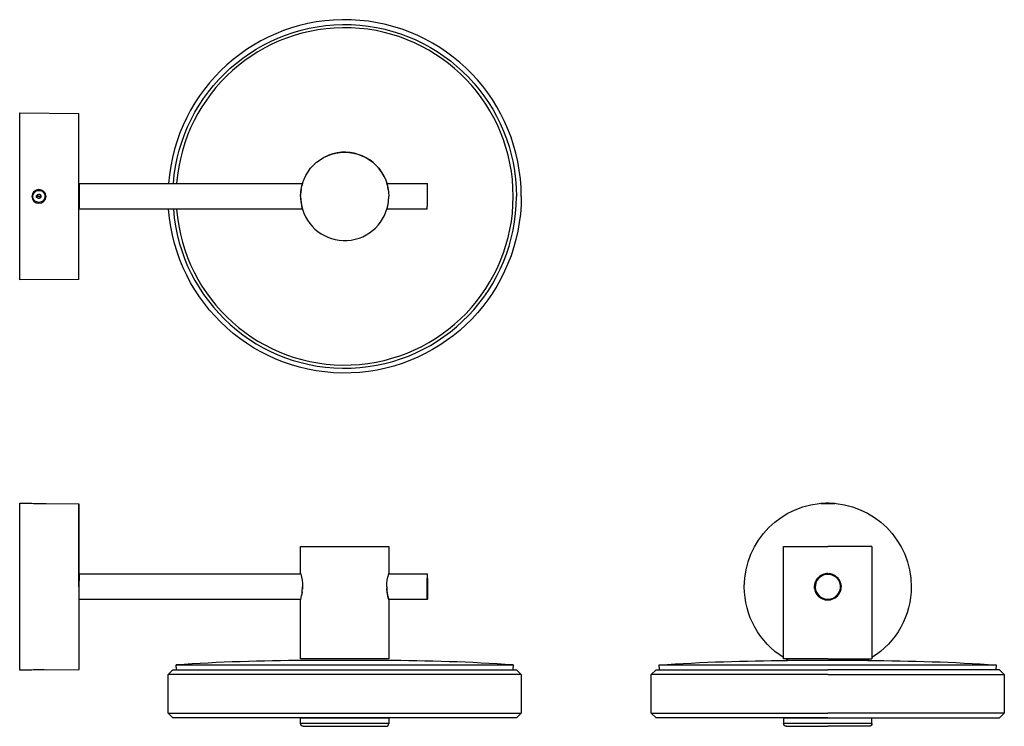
# Model space of a CAD drawing. Extents: x 108 to 722, y 107 to 547.
import ezdxf

# ---------------------------------------------------------------- set-up
doc = ezdxf.new("R2010")
doc.units = 0
doc.header["$MEASUREMENT"] = 0
doc.layers.add('MAKE2D$VISIBILE$CURVE', color=7, linetype='CONTINUOUS')

msp = doc.modelspace()

# ---------------------------------------------------------------- linework, layer by layer
at = {"layer": 'MAKE2D$VISIBILE$CURVE', "color": 7}
for p, q in [((108.47, 385.2), (108.47, 489.2)), ((108.47, 489.2), (145.27, 488.88)), ((145.27, 385.52), (145.27, 488.88)), ((145.47, 445.2), (145.47, 430.1)), ((145.47, 445.2), (201.26, 445.2)), ((201.26, 445.2), (284.66, 445.2)), ((283.99, 442.53), (283.99, 442.53)), ((284.74, 445.45), (284.23, 443.63)), ((284.69, 445.29), (284.55, 444.82)), ((337.6, 444.05), (337.21, 445.45)), ((337.28, 445.2), (362.27, 445.2)), ((337.56, 444.22), (337.4, 444.81)), ((338.13, 441.5), (337.86, 442.95)), ((362.27, 445.2), (362.27, 431.19)), ((362.27, 445.2), (362.47, 445)), ((362.47, 431.34), (362.47, 445)), ((116.69, 437.25), (116.69, 437.25)), ((118.95, 436.57), (118.96, 437.66)), ((119.5, 436.4), (118.95, 436.57)), ((118.96, 437.66), (119.36, 437.82)), ((120.44, 437.2), (119.2, 437.22)), ((119.36, 437.82), (119.38, 437.83)), ((120.44, 437.2), (121.69, 437.18)), ((124.22, 437.14), (124.22, 437.14)), ((283.52, 438.81), (283.48, 438.01)), ((283.49, 438.29), (283.49, 438.1)), ((283.84, 441.69), (283.5, 438.52)), ((283.5, 438.49), (283.5, 438.32)), ((283.64, 440.26), (283.64, 440.26)), ((283.84, 441.67), (283.66, 440.37)), ((338.42, 435.58), (338.47, 437.2)), ((338.43, 435.73), (338.47, 437.2)), ((120.45, 433.43), (120.45, 433.43)), ((145.47, 429.2), (145.47, 430.1)), ((283.52, 435.58), (283.66, 434.03)), ((283.66, 434.02), (283.86, 432.61)), ((284.34, 430.34), (284.55, 429.58)), ((284.55, 429.58), (284.69, 429.11)), ((337.6, 430.34), (337.82, 431.25)), ((337.82, 431.26), (337.84, 431.31)), ((337.84, 431.31), (337.85, 431.36)), ((338.1, 432.71), (338.19, 433.29)), ((338.2, 433.31), (338.37, 434.78)), ((362.27, 431.19), (362.47, 431.34)), ((362.27, 429.2), (362.27, 431.19)), ((201.26, 429.2), (145.47, 429.2)), ((284.66, 429.2), (201.26, 429.2)), ((284.66, 429.2), (284.66, 429.2)), ((362.27, 429.2), (337.28, 429.2)), ((145.27, 385.52), (108.47, 385.2)), ((108.47, 194.19), (108.47, 246.19)), ((108.47, 246.19), (115.98, 246.13)), ((124.94, 246.05), (145.27, 245.87)), ((145.27, 245.87), (145.27, 194.19)), ((145.27, 194.19), (145.27, 245.87)), ((607.68, 245.91), (607.67, 245.91)), ((607.67, 245.91), (607.67, 245.91)), ((607.67, 245.91), (607.67, 245.91)), ((607.67, 245.91), (607.67, 245.91)), ((607.67, 245.91), (607.67, 245.91)), ((607.67, 245.91), (607.67, 245.91)), ((607.67, 245.91), (607.67, 245.91)), ((607.67, 245.91), (607.67, 245.91)), ((607.67, 245.91), (607.67, 245.91)), ((607.67, 245.91), (607.67, 245.91)), ((607.67, 245.91), (607.67, 245.91)), ((607.67, 245.91), (607.67, 245.91)), ((607.67, 245.91), (607.67, 245.91)), ((607.67, 245.91), (607.67, 245.91)), ((607.67, 245.91), (607.67, 245.91)), ((607.67, 245.91), (607.67, 245.91)), ((607.67, 245.91), (607.67, 245.91)), ((607.67, 245.91), (607.67, 245.91)), ((607.67, 245.91), (607.67, 245.91)), ((607.67, 245.91), (607.67, 245.91)), ((607.67, 245.91), (607.67, 245.91)), ((607.67, 245.91), (607.67, 245.91)), ((607.67, 245.91), (607.67, 245.91)), ((607.67, 245.91), (607.67, 245.91)), ((607.67, 245.91), (607.67, 245.91)), ((607.67, 245.91), (607.67, 245.91)), ((607.67, 245.91), (607.67, 245.91)), ((607.67, 245.91), (607.67, 245.91)), ((607.67, 245.91), (607.67, 245.91)), ((607.67, 245.91), (607.67, 245.91)), ((607.67, 245.91), (607.67, 245.91)), ((607.67, 245.91), (607.67, 245.91)), ((607.67, 245.91), (607.67, 245.91)), ((607.67, 245.91), (607.67, 245.91)), ((607.67, 245.91), (607.67, 245.91)), ((607.67, 245.91), (607.67, 245.91)), ((607.67, 245.91), (607.67, 245.91)), ((607.67, 245.91), (607.67, 245.91)), ((607.67, 245.91), (607.67, 245.91)), ((607.67, 245.91), (607.67, 245.91)), ((607.67, 245.91), (607.67, 245.91)), ((607.67, 245.91), (607.67, 245.91)), ((607.67, 245.91), (607.67, 245.91)), ((607.67, 245.91), (607.67, 245.91)), ((607.67, 245.91), (607.67, 245.91)), ((607.67, 245.91), (607.67, 245.91)), ((607.67, 245.91), (607.67, 245.91)), ((607.67, 245.91), (607.67, 245.91)), ((607.67, 245.91), (607.67, 245.91)), ((607.67, 245.91), (607.67, 245.91)), ((607.67, 245.91), (607.67, 245.91)), ((607.67, 245.91), (607.68, 245.91)), ((607.69, 245.91), (607.68, 245.91)), ((607.68, 245.91), (607.68, 245.91)), ((607.68, 245.91), (607.68, 245.91)), ((607.68, 245.91), (607.68, 245.91)), ((607.68, 245.91), (607.68, 245.91)), ((607.68, 245.91), (607.68, 245.91)), ((607.68, 245.91), (607.68, 245.91)), ((607.68, 245.91), (607.68, 245.91)), ((607.68, 245.91), (607.68, 245.91)), ((607.68, 245.91), (607.68, 245.91)), ((607.68, 245.91), (607.68, 245.91)), ((607.68, 245.91), (607.68, 245.91)), ((607.68, 245.91), (607.68, 245.91)), ((607.68, 245.91), (607.68, 245.91)), ((607.68, 245.91), (607.68, 245.91)), ((607.68, 245.91), (607.68, 245.91)), ((607.68, 245.91), (607.68, 245.91)), ((607.68, 245.91), (607.68, 245.91)), ((607.68, 245.91), (607.68, 245.91)), ((607.68, 245.91), (607.68, 245.91)), ((607.68, 245.91), (607.68, 245.91)), ((607.68, 245.91), (607.69, 245.91)), ((607.72, 245.92), (607.69, 245.92)), ((607.69, 245.92), (607.69, 245.91)), ((607.69, 245.91), (607.69, 245.91)), ((607.69, 245.91), (607.72, 245.91)), ((607.75, 245.93), (607.72, 245.92)), ((607.72, 245.91), (607.75, 245.91)), ((607.75, 245.91), (610.3, 246.03)), ((607.99, 245.95), (607.75, 245.93)), ((608.38, 245.99), (607.99, 245.95)), ((609.55, 246.07), (608.38, 245.99)), ((610.7, 246.11), (609.55, 246.07)), ((610.3, 246.03), (611.98, 246.05)), ((611.98, 246.13), (610.7, 246.11)), ((612.83, 246.12), (611.98, 246.13)), ((611.98, 246.05), (613.65, 246.03)), ((613.65, 246.1), (612.83, 246.12)), ((615.05, 246.03), (613.65, 246.1)), ((613.65, 246.03), (616.2, 245.91)), ((615.96, 245.95), (615.05, 246.03)), ((616.2, 245.92), (615.96, 245.95)), ((616.23, 245.92), (616.2, 245.92)), ((616.2, 245.91), (616.23, 245.91)), ((616.26, 245.92), (616.23, 245.92)), ((616.23, 245.91), (616.26, 245.91)), ((616.27, 245.91), (616.26, 245.92)), ((616.26, 245.91), (616.27, 245.91)), ((616.27, 245.91), (616.27, 245.91)), ((616.27, 245.91), (616.27, 245.91)), ((616.27, 245.91), (616.27, 245.91)), ((616.27, 245.91), (616.27, 245.91)), ((616.27, 245.91), (616.27, 245.91)), ((616.27, 245.91), (616.27, 245.91)), ((616.27, 245.91), (616.27, 245.91)), ((616.27, 245.91), (616.28, 245.91)), ((616.28, 245.91), (616.27, 245.91)), ((616.27, 245.91), (616.27, 245.91)), ((616.27, 245.91), (616.27, 245.91)), ((616.27, 245.91), (616.27, 245.91)), ((616.27, 245.91), (616.27, 245.91)), ((616.27, 245.91), (616.27, 245.91)), ((616.27, 245.91), (616.27, 245.91)), ((616.27, 245.91), (616.27, 245.91)), ((616.28, 245.91), (616.28, 245.91)), ((616.28, 245.91), (616.28, 245.91)), ((616.28, 245.91), (616.28, 245.91)), ((616.28, 245.91), (616.28, 245.91)), ((616.28, 245.91), (616.28, 245.91)), ((616.28, 245.91), (616.28, 245.91)), ((616.28, 245.91), (616.28, 245.91)), ((616.28, 245.91), (616.28, 245.91)), ((616.28, 245.91), (616.28, 245.91)), ((616.28, 245.91), (616.28, 245.91)), ((616.28, 245.91), (616.28, 245.91)), ((616.28, 245.91), (616.28, 245.91)), ((616.28, 245.91), (616.28, 245.91)), ((616.28, 245.91), (616.28, 245.91)), ((616.28, 245.91), (616.28, 245.91)), ((616.28, 245.91), (616.28, 245.91)), ((616.28, 245.91), (616.28, 245.91)), ((616.28, 245.91), (616.28, 245.91)), ((616.28, 245.91), (616.28, 245.91)), ((616.28, 245.91), (616.28, 245.91)), ((616.28, 245.91), (616.28, 245.91)), ((616.28, 245.91), (616.28, 245.91)), ((616.28, 245.91), (616.28, 245.91)), ((616.28, 245.91), (616.28, 245.91)), ((616.28, 245.91), (616.28, 245.91)), ((616.28, 245.91), (616.28, 245.91)), ((616.28, 245.91), (616.28, 245.91)), ((616.28, 245.91), (616.28, 245.91)), ((616.28, 245.91), (616.28, 245.91)), ((616.28, 245.91), (616.28, 245.91)), ((616.28, 245.91), (616.28, 245.91)), ((616.28, 245.91), (616.28, 245.91)), ((616.28, 245.91), (616.28, 245.91)), ((616.28, 245.91), (616.28, 245.91)), ((616.28, 245.91), (616.28, 245.91)), ((616.28, 245.91), (616.28, 245.91)), ((616.28, 245.91), (616.28, 245.91)), ((616.28, 245.91), (616.28, 245.91)), ((616.28, 245.91), (616.28, 245.91)), ((616.28, 245.91), (616.28, 245.91)), ((616.28, 245.91), (616.28, 245.91)), ((616.28, 245.91), (616.28, 245.91)), ((616.28, 245.91), (616.28, 245.91)), ((616.28, 245.91), (616.28, 245.91)), ((616.28, 245.91), (616.28, 245.91)), ((616.28, 245.91), (616.28, 245.91)), ((616.28, 245.91), (616.28, 245.91)), ((616.28, 245.91), (616.28, 245.91)), ((616.28, 245.91), (616.28, 245.91)), ((616.28, 245.91), (616.28, 245.91)), ((616.28, 245.91), (616.28, 245.91)), ((616.28, 245.91), (616.28, 245.91)), ((616.28, 245.91), (616.28, 245.91)), ((616.28, 245.91), (616.28, 245.91)), ((616.28, 245.91), (616.28, 245.91)), ((616.28, 245.91), (616.28, 245.91)), ((616.28, 245.91), (616.28, 245.91)), ((616.28, 245.91), (616.28, 245.91)), ((616.28, 245.91), (616.28, 245.91)), ((616.28, 245.91), (616.28, 245.91)), ((283.47, 219.19), (338.47, 219.19)), ((283.47, 202.44), (283.47, 219.19)), ((338.47, 219.19), (338.47, 202.44)), ((584.48, 150.06), (584.48, 219.19)), ((584.48, 219.19), (611.98, 219.19)), ((639.48, 219.19), (611.98, 219.19)), ((639.48, 219.19), (639.48, 150.06)), ((145.47, 202.19), (145.47, 197.89)), ((145.47, 202.19), (283.55, 202.19)), ((145.47, 194.19), (145.47, 197.89)), ((283.47, 202.44), (283.55, 202.19)), ((338.4, 202.19), (338.47, 202.44)), ((338.4, 202.19), (362.27, 202.19)), ((362.27, 202.19), (362.27, 199.48)), ((362.27, 202.19), (362.47, 201.99)), ((362.27, 186.19), (362.27, 199.48)), ((362.47, 199.34), (362.47, 201.99)), ((362.47, 199.34), (362.47, 186.39)), ((604.36, 197.36), (603.89, 195.81)), ((606.14, 200.03), (605.79, 199.65)), ((605.97, 199.48), (606.12, 199.34)), ((606.74, 200.57), (606.14, 200.03)), ((607.39, 201.05), (606.76, 200.59)), ((613.58, 202.29), (612.87, 202.4)), ((614.38, 202.09), (613.59, 202.28)), ((615.14, 201.81), (614.38, 202.09)), ((616.57, 201.05), (615.87, 201.46)), ((620.07, 195.81), (619.59, 197.36)), ((108.47, 142.19), (108.47, 194.19)), ((145.27, 194.19), (145.47, 194.19)), ((145.27, 194.19), (145.47, 194.19)), ((145.47, 186.19), (145.47, 194.19)), ((284.55, 191.03), (284.34, 189.61)), ((284.55, 191.03), (284.74, 194.19)), ((284.74, 194.19), (284.69, 192.57)), ((337.26, 192.58), (337.22, 193.38)), ((337.4, 191.03), (337.26, 192.57)), ((337.6, 189.6), (337.4, 191.02)), ((603.73, 194.19), (603.88, 195.81)), ((603.77, 193.38), (603.73, 194.19)), ((603.89, 192.57), (603.77, 193.38)), ((619.59, 191.02), (618.83, 189.6)), ((620.12, 195.49), (620.07, 195.81)), ((283.55, 186.19), (145.47, 186.19)), ((145.47, 142.72), (145.47, 186.19)), ((283.47, 185.94), (283.55, 186.19)), ((283.47, 149.19), (283.47, 185.94)), ((337.85, 188.36), (337.6, 189.6)), ((338.09, 187.34), (337.85, 188.36)), ((338.29, 186.58), (338.09, 187.34)), ((338.4, 186.19), (338.29, 186.58)), ((338.4, 186.19), (338.47, 185.94)), ((362.27, 186.19), (338.4, 186.19)), ((338.42, 186.11), (338.4, 186.19)), ((338.47, 185.94), (338.47, 149.19)), ((362.47, 186.39), (362.27, 186.19)), ((606.14, 188.36), (605.12, 189.6)), ((611.98, 185.94), (610.36, 186.1)), ((613.59, 186.1), (611.98, 185.94)), ((618.35, 188.95), (617.81, 188.36)), ((617.83, 189.04), (617.98, 188.91)), ((618.83, 189.6), (618.35, 188.96)), ((338.47, 149.19), (283.47, 149.19)), ((310.97, 148.19), (285.97, 148.19)), ((335.97, 148.19), (310.97, 148.19)), ((584.48, 149.19), (584.48, 150.06)), ((585.92, 149.19), (584.48, 149.19)), ((611.98, 149.19), (585.92, 149.19)), ((587.73, 148.19), (586.98, 148.19)), ((611.98, 148.19), (587.73, 148.19)), ((611.98, 149.19), (638.03, 149.19)), ((636.22, 148.19), (611.98, 148.19)), ((636.98, 148.19), (636.22, 148.19)), ((638.03, 149.19), (639.48, 149.19)), ((639.48, 150.06), (639.48, 149.19)), ((115.98, 142.26), (108.47, 142.19)), ((145.27, 142.52), (124.94, 142.34)), ((200.97, 139.49), (203.97, 142.49)), ((203.97, 142.49), (206.17, 142.49)), ((206.17, 142.49), (205.97, 145.49)), ((205.97, 145.49), (415.97, 145.49)), ((206.17, 142.49), (415.77, 142.49)), ((415.97, 145.49), (415.77, 142.49)), ((415.77, 142.49), (417.97, 142.49)), ((417.97, 142.49), (420.97, 139.49)), ((501.98, 139.49), (504.98, 142.49)), ((504.98, 142.49), (507.18, 142.49)), ((506.97, 145.49), (611.98, 145.49)), ((507.18, 142.49), (506.97, 145.49)), ((507.18, 142.49), (611.98, 142.49)), ((611.98, 145.49), (716.98, 145.49)), ((716.78, 142.49), (611.98, 142.49)), ((716.98, 145.49), (716.78, 142.49)), ((718.98, 142.49), (716.78, 142.49)), ((718.98, 142.49), (721.98, 139.49)), ((420.97, 139.49), (200.97, 139.49)), ((200.97, 115.49), (200.97, 139.49)), ((420.97, 139.49), (420.97, 115.49)), ((501.98, 115.49), (501.98, 139.49)), ((611.98, 139.49), (501.98, 139.49)), ((611.98, 139.49), (721.98, 139.49)), ((721.98, 139.49), (721.98, 115.49)), ((200.97, 115.49), (420.97, 115.49)), ((203.97, 112.49), (200.97, 115.49)), ((417.97, 112.49), (203.97, 112.49)), ((283.47, 108.99), (283.47, 112.29)), ((310.97, 112.29), (283.47, 112.29)), ((338.47, 112.29), (310.97, 112.29)), ((338.47, 112.29), (338.47, 108.99)), ((420.97, 115.49), (417.97, 112.49)), ((501.98, 115.49), (611.98, 115.49)), ((504.98, 112.49), (501.98, 115.49)), ((611.98, 112.49), (504.98, 112.49)), ((584.48, 112.29), (584.48, 108.99)), ((639.48, 112.29), (584.48, 112.29)), ((721.98, 115.49), (611.98, 115.49)), ((611.98, 112.49), (718.98, 112.49)), ((639.48, 108.99), (639.48, 112.29)), ((721.98, 115.49), (718.98, 112.49)), ((310.97, 108.99), (283.47, 108.99)), ((285.17, 107.29), (336.77, 107.29)), ((338.47, 108.99), (310.97, 108.99)), ((611.98, 108.99), (584.48, 108.99)), ((586.18, 107.29), (611.98, 107.29)), ((639.48, 108.99), (611.98, 108.99)), ((637.78, 107.29), (611.98, 107.29))]:
    msp.add_line(p, q, dxfattribs=at)
for centre, radius, start, end in [((310.97, 437.2), 110, 0, 175.82935), ((310.97, 437.2), 105, 0, 175.63049), ((310.97, 437.2), 27.5, 27, 117), ((120.46, 437.02), 4.48, 2.32769, 177.67231), ((120.46, 437.38), 4.48, 182.32763, 357.67237), ((120.45, 437.2), 1.25, 149.98842, 179.1548), ((120.45, 437.2), 1.25, 359.15364, 89.69865), ((310.97, 437.2), 107, 184.2878, 0), ((310.97, 437.2), 105, 184.36951, 0), ((310.97, 437.2), 27.5, 180, 197.4576), ((310.97, 437.2), 27.5, 180, 196.91239), ((310.97, 437.2), 27.5, 196.9124, 360), ((120.95, 302.2), 56.29, 264.93497, 274.06503), ((611.98, 194.19), 7.8, 138.67748, 318.67748), ((611.96, 194.2), 8.23, 146.19051, 157.43928), ((611.98, 194.19), 8, 318.67748, 138.67748), ((611.97, 194.21), 8.23, 112.60616, 123.81815), ((611.99, 194.15), 8.3, 101.36324, 112.55275), ((611.97, 194.21), 8.23, 89.98642, 101.32624), ((611.99, 194.21), 8.23, 33.78131, 44.9802), ((611.99, 194.2), 8.24, 22.60885, 33.79062), ((254.52, 194.73), 30.26, 343.60617, 352.95926), ((365.9, 194.38), 28.7, 180.37849, 196.58069), ((611.96, 194.2), 8.23, 168.71312, 180.01375), ((611.98, 194.19), 8.25, 180, 270), ((611.98, 194.19), 8.25, 270, 0), ((285.97, -1035.42), 1183.62, 90, 93.87568), ((335.97, -1035.42), 1183.62, 86.12432, 90), ((120.95, 86.19), 56.29, 85.93497, 95.06503), ((145.27, 142.72), 0.2, 270.5, 0), ((336.77, 108.99), 1.7, 270, 0)]:
    msp.add_arc(centre, radius, start, end, dxfattribs=at)
at = {"layer": 'MAKE2D$VISIBILE$CURVE', "color": 7, "extrusion": (0, 0, -1)}
for centre, radius, start, end in [((-310.97, 437.2), 107, 4.2878, 180), ((-310.97, 437.2), 27.5, 0, 180), ((-120.45, 437.2), 3.76, 270.00111, 0.84636), ((-120.46, 437.2), 3.76, 270.00111, 0.84636), ((-120.46, 437.2), 3.76, 0.84314, 180.8475), ((-120.46, 437.2), 1.25, 30.39573, 89.69981), ((-120.46, 437.2), 1.25, 89.70068, 320.12416), ((-120.45, 437.2), 3.76, 180.84418, 269.90397), ((-120.46, 437.2), 3.76, 180.84417, 269.99893), ((-310.97, 437.2), 110, 180, 355.82935), ((-611.98, 194.19), 52, 0, 180), ((-611.98, 194.19), 7.8, 41.32252, 221.32252), ((-256.04, 194), 28.7, 163.41923, 179.62153), ((-365.9, 194), 28.7, 0.37867, 16.58049), ((-611.98, 194.19), 8, 221.32252, 41.32252), ((-611.98, 194.19), 8.25, 11.27318, 90), ((-611.98, 194.19), 8.25, 90, 180), ((-611.98, 194.19), 52, 301.92752, 0), ((-611.97, 194.19), 8.25, 326.19909, 341.2706), ((-612, 194.19), 8.23, 191.32324, 202.60245), ((-611.92, 194.2), 8.3, 180.03621, 191.26702), ((-611.98, 194.19), 52, 180, 238.07247), ((-611.96, 194.18), 8.23, 303.81539, 315.01), ((-612, 194.23), 8.29, 292.6221, 303.79889), ((-611.98, 194.17), 8.23, 247.42894, 258.68751), ((-611.95, 194.24), 8.3, 236.24181, 247.39747), ((-586.98, -1035.42), 1183.62, 86.12432, 90), ((-611.98, 194.19), 52, 297.79577, 300.07334), ((-611.98, 194.19), 52, 239.92665, 242.20422), ((-636.98, -1035.42), 1183.62, 90, 93.87568), ((-285.17, 108.99), 1.7, 270, 0), ((-586.18, 108.99), 1.7, 270, 360), ((-637.78, 108.99), 1.7, 180, 270)]:
    msp.add_arc(centre, radius, start, end, dxfattribs=at)

doc.saveas('drawing.dxf')
